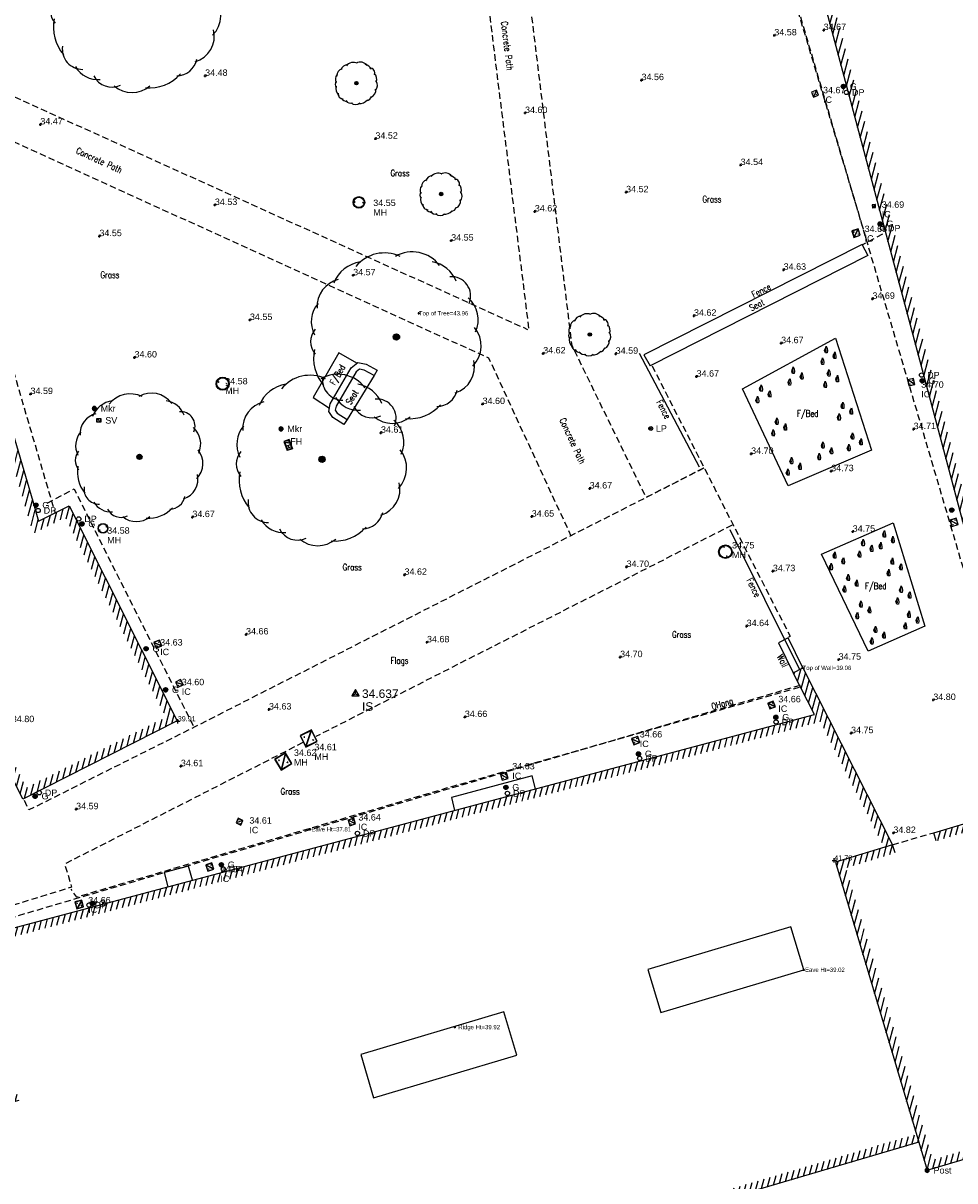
# Model space of a CAD drawing. Extents: x 708194 to 708420, y 776576 to 776889.
# Tile 7 of 31: x 708280 to 708324, y 776630 to 776684. Entities that reach past the tile are written whole.
import ezdxf
from ezdxf.enums import TextEntityAlignment as Align

# ---------------------------------------------------------------- set-up
doc = ezdxf.new("R2010")
doc.units = 0
doc.header["$LTSCALE"] = 0.15
doc.header["$MEASUREMENT"] = 0
doc.linetypes.add('Dashed', pattern=[3, 2, -1])
doc.layers.get('0').update_dxf_attribs({"linetype": 'CONTINUOUS'})
for name, color, linetype in [('Building', 8, 'CONTINUOUS'), ('Building Heights', 6, 'CONTINUOUS'), ('BUSH', 3, 'CONTINUOUS'), ('Concrete', 7, 'Dashed'), ('Fence', 32, 'CONTINUOUS'), ('Floor Level', 7, 'CONTINUOUS'), ('Gen Spec', 7, 'CONTINUOUS'), ('Ground Levels', 3, 'CONTINUOUS'), ('Gulley', 4, 'CONTINUOUS'), ('IC', 5, 'CONTINUOUS'), ('Invert', 4, 'CONTINUOUS'), ('Kerb', 30, 'CONTINUOUS'), ('Lamp Post', 1, 'CONTINUOUS'), ('Levels', 7, 'CONTINUOUS'), ('Manholes', 7, 'CONTINUOUS'), ('OHang', 6, 'Dashed'), ('Street Furniture', 1, 'CONTINUOUS'), ('Survey Stations', 1, 'CONTINUOUS'), ('Text', 2, 'CONTINUOUS'), ('Top of Tree', 3, 'CONTINUOUS'), ('Top of Wall', 12, 'CONTINUOUS'), ('Trees', 3, 'CONTINUOUS'), ('Valves', 5, 'CONTINUOUS'), ('Verge', 1, 'Dashed'), ('Wall', 7, 'CONTINUOUS')]:
    doc.layers.add(name, color=color, linetype=linetype)
doc.styles.add('Code Annotation', font='arial.ttf')
doc.styles.add('Default', font='arial.ttf')
doc.styles.add('Height Annotation', font='arial.ttf')
doc.styles.get("Standard").update_dxf_attribs({"font": 'ROMANS.SHX', "width": 0.8, "height": 0.3})
doc.styles.add('Station Text', font='arial.ttf')
pattern_1 = [(75, (0, 0), (-0.24148145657, 0.064704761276), [])]

# ---------------------------------------------------------------- blocks, each defined once
blk = doc.blocks.new('PT_PLUS')
at = {"color": 0, "linetype": 'Continuous', "flags": 128}
for points in [[(-0.5, 0), (0.5, 0)], [(0, -0.5), (0, 0.5)]]:
    blk.add_lwpolyline(points, dxfattribs=at)
blk = doc.blocks.new('PT_STATION')
at = {"color": 0, "linetype": 'Continuous', "flags": 128}
for points in [[(0, 0.5), (-0.433, -0.25)], [(-0.433, -0.25), (0, 0), (0, 0.5)], [(0.433, -0.25), (0, 0.5)], [(0, 0), (0.433, -0.25)], [(-0.433, -0.25), (0.433, -0.25)]]:
    blk.add_lwpolyline(points, dxfattribs=at)
blk = doc.blocks.new('MHS1')
at = {"color": 7, "linetype": 'Continuous', "flags": 128}
for points in [[(0.665963, 0.665963), (0, 0.665963)], [(0, 0.665963), (0, 0)], [(0.652643, 0.652643), (0.013319, 0.652643)], [(0.013319, 0.652643), (0.013319, 0.013319)], [(0.019979, 0.019979), (0.645984, 0.645984)], [(0.019979, 0.029397), (0.636566, 0.645984)], [(0.645984, 0.645984), (0.019979, 0.645984)], [(0.019979, 0.645984), (0.019979, 0.019979)], [(0.029397, 0.019979), (0.645984, 0.636566)], [(0.645984, 0.019979), (0.645984, 0.645984)], [(0.652643, 0.013319), (0.652643, 0.652643)], [(0.665963, 0), (0.665963, 0.665963)], [(0, 0), (0.665963, 0)], [(0.013319, 0.013319), (0.652643, 0.013319)], [(0.019979, 0.019979), (0.645984, 0.019979)], [(0.146713, 0.513599), (0.152363, 0.51925)], [(0.155674, 0.504638), (0.146713, 0.513599)], [(0.161325, 0.510289), (0.152363, 0.51925)], [(0.171657, 0.488655), (0.180618, 0.479694)], [(0.177308, 0.494306), (0.186269, 0.485345)], [(0.186269, 0.485345), (0.180618, 0.479694)], [(0.479694, 0.180618), (0.485345, 0.186269)], [(0.488655, 0.171657), (0.479694, 0.180618)], [(0.494306, 0.177308), (0.485345, 0.186269)], [(0.504638, 0.155674), (0.513599, 0.146713)], [(0.510289, 0.161325), (0.51925, 0.152363)], [(0.51925, 0.152363), (0.513599, 0.146713)]]:
    blk.add_lwpolyline(points, dxfattribs=at)
at = {"color": 7, "linetype": 'Continuous'}
for centre, start, end in [((0.166491, 0.499472), 154.471221, 295.528779), ((0.166491, 0.499472), -25.528779, 115.528779), ((0.499472, 0.166491), 154.471221, 295.528779), ((0.499472, 0.166491), -25.528779, 115.528779)]:
    blk.add_arc(centre, 0.011987, start, end, dxfattribs=at)
blk = doc.blocks.new('PT_CIRCLE')
at = {"color": 0, "linetype": 'Continuous'}
blk.add_circle((0, 0), 0.5, dxfattribs=at)
blk = doc.blocks.new('FH1')
at = {"color": 2, "linetype": 'Continuous', "flags": 128}
for points in [[(0, 0.2), (0.35, 0.2)], [(0, 0.2), (0, 0)], [(0, 0), (0.35, 0)], [(0.015, 0.185), (0.335, 0.185)], [(0.015, 0.185), (0.015, 0.015)], [(0.015, 0.015), (0.335, 0.015)], [(0.151982, 0.159631), (0.072663, 0.159631)], [(0.072663, 0.159631), (0.072663, 0.038958)], [(0.111251, 0.100008), (0.072663, 0.100008)], [(0.192713, 0.159274), (0.192713, 0.039672)], [(0.272724, 0.099754), (0.192713, 0.099754)], [(0.272724, 0.039787), (0.272724, 0.159811)], [(0.335, 0.185), (0.335, 0.015)], [(0.35, 0.2), (0.35, 0)]]:
    blk.add_lwpolyline(points, dxfattribs=at)
blk = doc.blocks.new('RS')
at = {"color": 8, "linetype": 'Continuous', "flags": 128}
for points in [[(-0.083713, 0.044426), (-0.083713, -0.044426)], [(-0.073184, -0.060215), (-0.073184, 0.060215)], [(-0.062653, 0.071107), (-0.062654, -0.071107)], [(-0.052123, -0.07915), (-0.052123, 0.07915)], [(-0.041594, 0.085156), (-0.041594, -0.085156)], [(-0.031064, -0.089536), (-0.031064, 0.089536)], [(-0.020533, 0.09252), (-0.020533, -0.09252)], [(-0.010004, -0.09477), (-0.010004, 0.09477)], [(0.000526, 0.09477), (0.000526, -0.09477)], [(0.011056, -0.09477), (0.011056, 0.09477)], [(0.021587, 0.09228), (0.021587, -0.09228)], [(0.032116, -0.089164), (0.032116, 0.089164)], [(0.042646, 0.084634), (0.042646, -0.084634)], [(0.053177, -0.078447), (0.053177, 0.078447)], [(0.063706, 0.070165), (0.063706, -0.070165)], [(0.074236, -0.058912), (0.074236, 0.058912)], [(0.084767, 0.04212), (0.084767, -0.042382)]]:
    blk.add_lwpolyline(points, dxfattribs=at)
at = {"color": 8, "linetype": 'Continuous'}
blk.add_arc((0, 0), 0.094771, 90.318307, 449.681693, dxfattribs=at)
blk = doc.blocks.new('SUMP1')
at = {"color": 4, "linetype": 'Continuous', "flags": 128}
for points in [[(-0.094472, 0.01), (0.094472, 0.01)], [(-0.090139, 0.03), (0.090139, 0.03)], [(-0.09, 0.030414), (-0.09, -0.030414)], [(-0.080777, 0.05), (0.080777, 0.05)], [(-0.07, 0.064226), (-0.07, -0.064226)], [(-0.064226, 0.07), (0.064226, 0.07)], [(-0.05, 0.080777), (-0.05, -0.080777)], [(-0.030414, 0.09), (0.030414, 0.09)], [(-0.03, 0.090139), (-0.03, -0.090139)], [(-0.01, 0.094472), (-0.01, -0.094472)], [(0.01, 0.094472), (0.01, -0.094472)], [(0.03, 0.090139), (0.03, -0.090139)], [(0.05, 0.080777), (0.05, -0.080777)], [(0.07, 0.064226), (0.07, -0.064226)], [(0.09, 0.030414), (0.09, -0.030414)], [(-0.094472, -0.01), (0.094472, -0.01)], [(-0.090139, -0.03), (0.090139, -0.03)], [(-0.080777, -0.05), (0.080777, -0.05)], [(-0.064226, -0.07), (0.064226, -0.07)], [(-0.030414, -0.09), (0.030414, -0.09)]]:
    blk.add_lwpolyline(points, dxfattribs=at)
at = {"color": 4, "linetype": 'Continuous'}
for radius in [0.1, 0.095]:
    blk.add_circle((0, 0), radius, dxfattribs=at)
blk = doc.blocks.new('MHR1')
at = {"color": 7, "linetype": 'Continuous', "flags": 128}
for points in [[(0.081175, 0.003996), (0.068502, 0.003996)], [(0.068502, -0.003996), (0.068502, 0.003996)], [(0.103779, 0.003996), (0.116452, 0.003996)], [(0.116452, 0.003996), (0.116452, -0.003996)], [(0.562184, 0.003996), (0.549511, 0.003996)], [(0.549511, -0.003996), (0.549511, 0.003996)], [(0.584787, 0.003996), (0.59746, 0.003996)], [(0.59746, 0.003996), (0.59746, -0.003996)], [(0.081175, -0.003996), (0.068502, -0.003996)], [(0.103779, -0.003996), (0.116452, -0.003996)], [(0.562184, -0.003996), (0.549511, -0.003996)], [(0.584787, -0.003996), (0.59746, -0.003996)]]:
    blk.add_lwpolyline(points, dxfattribs=at)
at = {"color": 7, "linetype": 'Continuous'}
for radius in [0.332981, 0.299683]:
    blk.add_circle((0.332981, 0), radius, dxfattribs=at)
for centre, start, end in [((0.092477, 0), 19.471221, 160.528779), ((0.573486, 0), 19.471221, 160.528779), ((0.092477, 0), -160.528779, -19.471221), ((0.573486, 0), -160.528779, -19.471221)]:
    blk.add_arc(centre, 0.011987, start, end, dxfattribs=at)
blk = doc.blocks.new('LP')
at = {"color": 7, "linetype": 'Continuous'}
for radius in [0.091, 0.031]:
    blk.add_circle((0, 0), radius, dxfattribs=at)
blk = doc.blocks.new('TREE2')
at = {"color": 44, "linetype": 'Continuous', "flags": 128}
for points in [[(-0.059782, 0.053411), (-0.059782, -0.053411)], [(-0.042702, -0.067847), (-0.042702, 0.067847)], [(-0.025621, 0.075962), (-0.025621, -0.075962)], [(-0.00854, -0.07971), (-0.00854, 0.07971)], [(0.00854, 0.07971), (0.00854, -0.07971)], [(0.025621, -0.075962), (0.025621, 0.075962)], [(0.042702, 0.067847), (0.042702, -0.067847)], [(0.059782, -0.053411), (0.059782, 0.053411)]]:
    blk.add_lwpolyline(points, dxfattribs=at)
at = {"color": 44, "linetype": 'Continuous'}
blk.add_circle((0, 0), 0.080166, dxfattribs=at)
at = {"color": 3, "linetype": 'Continuous'}
for centre, radius, start, end in [((-0.596285, 0.352264), 0.32351, 103.867301, 182.986637), ((-0.364327, 0.48405), 0.388796, 97.87745, 158.95866), ((-0.140092, 0.548598), 0.425314, 64.735942, 141.078875), ((0.184714, 0.594032), 0.392086, 36.358776, 120.104647), ((0.357686, 0.514221), 0.359564, 21.327575, 80.817338), ((0.636773, 0.476076), 0.223095, -23.033508, 94.852954), ((-0.773103, -0.054243), 0.221044, 139.308665, 220.691335), ((-0.656674, 0.175145), 0.330377, 139.709963, 206.870364), ((0.616223, 0.199585), 0.332328, -25.245246, 49.646184), ((0.642915, -0.100931), 0.338075, -44.321793, 38.869171), ((-0.460848, -0.241062), 0.499854, 168.91805, 219.84474), ((-0.623495, -0.498033), 0.234115, 171.949072, 270.746483), ((0.59021, -0.346481), 0.313948, -73.009177, 13.519414), ((-0.441017, -0.542025), 0.308422, -149.167056, -85.648095), ((-0.284171, -0.705441), 0.23156, -154.025606, -64.025606), ((-0.049313, -0.68104), 0.320161, -130.556891, -49.443109), ((0.149539, -0.463344), 0.4843, -95.219623, -41.698425), ((0.466113, -0.564405), 0.242462, -89.449267, -11.971919)]:
    blk.add_arc(centre, radius, start, end, dxfattribs=at)
blk = doc.blocks.new('TREE8')
at = {"color": 44, "linetype": 'Continuous', "flags": 128}
for points in [[(-0.109379, 0.097722), (-0.109379, -0.097722)], [(-0.078128, -0.124135), (-0.078128, 0.124135)], [(-0.046877, 0.138982), (-0.046877, -0.138982)], [(-0.015626, -0.14584), (-0.015626, 0.14584)], [(0.015626, 0.14584), (0.015626, -0.14584)], [(0.046877, -0.138982), (0.046877, 0.138982)], [(0.078128, 0.124135), (0.078128, -0.124135)], [(0.109379, -0.097722), (0.109379, 0.097722)]]:
    blk.add_lwpolyline(points, dxfattribs=at)
at = {"color": 44, "linetype": 'Continuous'}
blk.add_circle((0, 0), 0.146674, dxfattribs=at)
at = {"color": 3, "linetype": 'Continuous'}
for centre, radius, start, end in [((-0.565071, 2.212813), 1.715535, 64.735942, 141.078875), ((0.745059, 2.396072), 1.581511, 36.358776, 120.104647), ((-1.469541, 1.952451), 1.56824, 97.87745, 158.95866), ((1.442755, 2.074152), 1.450328, 21.327575, 80.817338), ((2.568472, 1.92029), 0.899871, -23.033508, 94.852954), ((-2.40516, 1.420885), 1.304902, 103.867301, 182.986637), ((2.485581, 0.805041), 1.34047, -25.245246, 49.646184), ((-2.648746, 0.70646), 1.332602, 139.709963, 206.870364), ((-3.118371, -0.218791), 0.8916, 139.308665, 220.691335), ((2.593249, -0.407114), 1.363653, -44.321793, 38.869171), ((-1.858867, -0.972341), 2.016201, 168.91805, 219.84474), ((2.380657, -1.397558), 1.266333, -73.009177, 13.519414), ((-2.514916, -2.008854), 0.944322, 171.949072, 270.746483), ((1.880102, -2.276571), 0.977991, -89.449267, -11.971919), ((-1.778875, -2.1863), 1.244045, -149.167056, -85.648095), ((0.603176, -1.868935), 1.953463, -95.219623, -41.698425), ((-1.146225, -2.845449), 0.934014, -154.025606, -64.025606), ((-0.198906, -2.747027), 1.291394, -130.556891, -49.443109)]:
    blk.add_arc(centre, radius, start, end, dxfattribs=at)
blk = doc.blocks.new('TREE6')
at = {"color": 44, "linetype": 'Continuous', "flags": 128}
for points in [[(-0.09106, 0.081355), (-0.09106, -0.081355)], [(-0.065043, -0.103344), (-0.065043, 0.103344)], [(-0.039026, 0.115704), (-0.039026, -0.115704)], [(-0.013009, -0.121414), (-0.013009, 0.121414)], [(0.013009, 0.121414), (0.013009, -0.121414)], [(0.039026, -0.115704), (0.039026, 0.115704)], [(0.065043, 0.103344), (0.065043, -0.103344)], [(0.09106, -0.081355), (0.09106, 0.081355)]]:
    blk.add_lwpolyline(points, dxfattribs=at)
at = {"color": 44, "linetype": 'Continuous'}
blk.add_circle((0, 0), 0.122109, dxfattribs=at)
at = {"color": 3, "linetype": 'Continuous'}
for centre, radius, start, end in [((-0.423387, 1.657981), 1.285388, 64.735942, 141.078875), ((0.558246, 1.79529), 1.184969, 36.358776, 120.104647), ((-1.101074, 1.462901), 1.175025, 97.87745, 158.95866), ((1.081004, 1.554087), 1.086679, 21.327575, 80.817338), ((-1.8021, 1.064617), 0.977716, 103.867301, 182.986637), ((1.924463, 1.438804), 0.674241, -23.033508, 94.852954), ((-1.98461, 0.529325), 0.998471, 139.709963, 206.870364), ((1.862356, 0.603188), 1.004365, -25.245246, 49.646184), ((-2.336483, -0.163932), 0.668043, 139.308665, 220.691335), ((1.943027, -0.305036), 1.021736, -44.321793, 38.869171), ((-1.392782, -0.72854), 1.510666, 168.91805, 219.84474), ((1.78374, -1.047139), 0.948818, -73.009177, 13.519414), ((-1.884335, -1.505162), 0.707546, 171.949072, 270.746483), ((-1.332846, -1.638115), 0.932118, -149.167056, -85.648095), ((1.408693, -1.705752), 0.732773, -89.449267, -11.971919), ((-0.858825, -2.131992), 0.699823, -154.025606, -64.025606), ((0.451938, -1.400325), 1.463659, -95.219623, -41.698425), ((-0.149033, -2.058248), 0.967595, -130.556891, -49.443109)]:
    blk.add_arc(centre, radius, start, end, dxfattribs=at)
blk = doc.blocks.new('SCS1')
at = {"color": 5, "linetype": 'Continuous', "flags": 128}
for points in [[(-0.1819, 0), (-0.1819, 0.1819)], [(-0.1819, 0.1819), (0, 0.1819)], [(0, 0), (-0.1819, 0)], [(-0.1712, 0.0107), (-0.1712, 0.1712)], [(-0.1712, 0.1712), (-0.0107, 0.1712)], [(-0.0107, 0.0107), (-0.1712, 0.1712)], [(-0.0107, 0.0107), (-0.1712, 0.0107)], [(-0.0107, 0.1712), (-0.0107, 0.0107)], [(0, 0.1819), (0, 0)]]:
    blk.add_lwpolyline(points, dxfattribs=at)
blk = doc.blocks.new('SCS')
at = {"color": 6, "linetype": 'Continuous'}
blk.add_blockref('SCS1', (0.09095, -0.09095), dxfattribs=at)
blk = doc.blocks.new('b')
at = {"layer": 'BUSH'}
for points in [[(-0.05, 0.46), (-0.22, 0.46), (-0.29, 0.69), (-0.22, 0.89), (-0.19, 0.56), (-0.18, 0.67), (-0.18, 0.8), (-0.18, 0.94), (-0.14, 1.07), (-0.06, 0.85), (-0.03, 0.63), (-0.05, 0.45)], [(0.75, -0.07), (0.58, -0.07), (0.51, 0.16), (0.58, 0.36), (0.61, 0.03), (0.62, 0.14), (0.62, 0.27), (0.62, 0.41), (0.66, 0.54), (0.73, 0.32), (0.77, 0.1), (0.75, -0.08)], [(-0.39, -0.62), (-0.56, -0.62), (-0.63, -0.39), (-0.56, -0.19), (-0.53, -0.52), (-0.52, -0.41), (-0.52, -0.28), (-0.52, -0.14), (-0.48, -0.01), (-0.4, -0.23), (-0.37, -0.45), (-0.39, -0.63)]]:
    blk.add_lwpolyline(points, dxfattribs=at)

msp = doc.modelspace()

# ---------------------------------------------------------------- hatches: boundary and pattern name
at = {"layer": 'Text'}
h = msp.add_hatch(dxfattribs=at)
h.set_pattern_fill('ANSI31', color=256, scale=2, angle=30)
h.set_pattern_definition(pattern_1)
h.paths.add_polyline_path([(708317.454, 776696.692), (708317.068, 776696.589), (708317.094, 776696.492), (708314.593, 776695.825), (708325.949, 776653.224), (708326.336, 776653.328), (708315.083, 776695.542), (708317.583, 776696.208)])
h = msp.add_hatch(dxfattribs=at)
h.set_pattern_fill('ANSI31', color=256, scale=2, angle=30)
h.set_pattern_definition(pattern_1)
h.paths.add_polyline_path([(708270.537, 776666.871), (708271.066, 776667.027), (708269.03, 776673.858), (708275.883, 776675.866), (708280.203, 776661.165), (708280.612, 776659.773), (708282.109, 776660.529), (708286.806, 776651.191), (708280.297, 776647.899), (708279.361, 776649.763), (708279.003, 776649.584), (708280.119, 776647.361), (708287.343, 776651.014), (708282.286, 776661.067), (708280.86, 776660.347), (708280.587, 776661.278), (708276.154, 776676.362), (708268.532, 776674.129), (708270.568, 776667.297), (708270.424, 776667.255)])
h = msp.add_hatch(dxfattribs=at)
h.set_pattern_fill('ANSI31', color=256, scale=2, angle=30)
h.set_pattern_definition(pattern_1)
h.paths.add_polyline_path([(708320.9, 776644.842), (708318.607, 776644.143), (708322.665, 776630.504), (708355.224, 776640.179), (708351.173, 776653.91), (708327.604, 776646.846), (708327.489, 776647.229), (708351.443, 776654.409), (708355.72, 776639.91), (708322.396, 776630.007), (708318.111, 776644.41), (708320.783, 776645.225)])
h = msp.add_hatch(dxfattribs=at)
h.set_pattern_fill('ANSI31', color=256, scale=2, angle=30)
h.set_pattern_definition(pattern_1)
h.paths.add_polyline_path([(708279.937, 776633.269), (708279.835, 776633.656), (708278.128, 776633.207), (708276.331, 776640.035), (708317.414, 776650.976), (708320.395, 776645.107), (708320.783, 776645.225), (708316.584, 776653.495), (708316.129, 776653.264), (708317.133, 776651.315), (708275.843, 776640.319), (708277.843, 776632.718)])
h = msp.add_hatch(dxfattribs=at)
h.set_pattern_fill('ANSI31', color=256, scale=2, angle=30)
h.set_pattern_definition(pattern_1)
h.paths.add_polyline_path([(708322.822, 776645.406), (708322.707, 776645.789), (708325.616, 776646.66), (708325.731, 776646.277)])
h = msp.add_hatch(dxfattribs=at)
h.set_pattern_fill('ANSI31', color=256, scale=2, angle=30)
h.set_pattern_definition(pattern_1)
h.paths.add_polyline_path([(708322.006, 776631.316), (708321.893, 776631.7), (708279.623, 776619.252), (708277.136, 776627.743), (708279.071, 776628.327), (708278.955, 776628.71), (708276.641, 776628.011), (708279.351, 776618.755)])

# ---------------------------------------------------------------- linework, layer by layer
at = {"layer": 'Building', "flags": 128}
for points in [[(708317.454, 776696.692), (708317.068, 776696.589), (708317.094, 776696.492), (708314.593, 776695.825), (708325.949, 776653.224), (708326.336, 776653.328)], [(708270.537, 776666.871), (708270.424, 776667.255), (708270.568, 776667.297), (708268.532, 776674.129), (708276.154, 776676.362), (708280.587, 776661.278), (708280.86, 776660.347), (708282.286, 776661.067), (708287.343, 776651.014), (708280.119, 776647.361), (708279.003, 776649.584), (708279.361, 776649.763)], [(708320.9, 776644.842), (708320.783, 776645.225), (708318.111, 776644.41), (708322.396, 776630.007), (708355.72, 776639.91), (708351.443, 776654.409), (708327.489, 776647.229), (708327.604, 776646.846)], [(708279.937, 776633.269), (708277.843, 776632.718), (708275.843, 776640.319), (708317.133, 776651.315), (708316.129, 776653.264), (708316.584, 776653.495), (708320.783, 776645.225)], [(708322.822, 776645.406), (708322.707, 776645.789), (708325.616, 776646.66), (708325.731, 776646.277)], [(708322.006, 776631.316), (708279.351, 776618.755), (708276.641, 776628.011), (708278.955, 776628.71)]]:
    msp.add_lwpolyline(points, dxfattribs=at)
at = {"layer": 'Concrete', "flags": 128}
for points in [[(708281.26, 776661.197), (708282.514, 776661.858), (708288.12, 776650.713)], [(708316.417, 776652.576), (708299.917, 776647.862), (708282.643, 776642.774), (708282.375, 776643.154)]]:
    msp.add_lwpolyline(points, dxfattribs=at)
at = {"layer": 'Fence', "flags": 128}
for points in [[(708319.632, 776672.756), (708319.359, 776673.274), (708309.156, 776668.121), (708309.448, 776667.61)], [(708308.929, 776668.197), (708311.739, 776662.891)], [(708313.168, 776659.964), (708316.419, 776653.448)], [(708304.089, 776647.841), (708303.933, 776648.445), (708300.159, 776647.431), (708300.3, 776646.832)], [(708288.051, 776643.57), (708287.871, 776644.219), (708286.733, 776643.923), (708286.896, 776643.263)]]:
    msp.add_lwpolyline(points, dxfattribs=at)
at = {"layer": 'Gen Spec'}
msp.add_line((708296.548, 776667.15), (708295.283, 776665.107), dxfattribs=at)
at = {"layer": 'Gen Spec', "flags": 128}
msp.add_lwpolyline([(708319.63, 776672.762), (708309.448, 776667.61)], dxfattribs=at)
for points in [[(708316.03, 776641.391), (708309.341, 776639.399), (708309.942, 776637.379), (708316.631, 776639.371)], [(708302.608, 776637.409), (708295.919, 776635.417), (708296.52, 776633.397), (708303.209, 776635.389)]]:
    msp.add_lwpolyline(points, close=True, dxfattribs=at)
at = {"layer": 'Kerb', "flags": 128}
for points in [[(708319.798, 776663.672), (708315.902, 776662.008), (708313.77, 776666.54), (708318.109, 776668.91)], [(708322.292, 776655.449), (708319.637, 776654.278), (708317.458, 776658.805), (708320.806, 776660.272)]]:
    msp.add_lwpolyline(points, close=True, dxfattribs=at)
msp.add_lwpolyline([(708295.737, 776667.731), (708294.901, 776668.213), (708293.693, 776666.123), (708294.453, 776665.636)], dxfattribs=at)
at = {"layer": 'OHang'}
msp.add_line((708320.783, 776645.225), (708322.707, 776645.789), dxfattribs=at)
msp.add_lwpolyline([(708315.96, 776729.196), (708306.22, 776726.207), (708313.035, 776695.568), (708327.316, 776647.176)], dxfattribs=at)
at = {"layer": 'OHang', "flags": 128}
for points in [[(708277.142, 776676.003), (708281.626, 776660.734)], [(708316.454, 776652.67), (708270.857, 776639.238)]]:
    msp.add_lwpolyline(points, dxfattribs=at)
at = {"layer": 'Verge', "flags": 128}
for points in [[(708312.99, 776695.419), (708319.595, 776673.361)], [(708303.783, 776669.37), (708302.199, 776682.034), (708300.963, 776692.143)], [(708311.935, 776662.823), (708309.262, 776661.448), (708305.798, 776668.554), (708304.081, 776682.614), (708302.869, 776692.636)], [(708272.765, 776683.339), (708303.721, 776669.312)], [(708269.851, 776682.568), (708301.896, 776667.979), (708305.744, 776659.657)], [(708320.302, 776673.766), (708319.381, 776673.265), (708319.359, 776673.273)], [(708309.536, 776667.605), (708311.97, 776662.852), (708313.337, 776660.147), (708315.986, 776654.981), (708315.898, 776654.893)], [(708311.956, 776662.826), (708288.162, 776650.734), (708280.409, 776646.85), (708280.17, 776647.339)], [(708313.276, 776660.163), (708293.825, 776650.284)], [(708293.218, 776649.998), (708282.079, 776644.322), (708282.403, 776643.239), (708275.591, 776641.15), (708275.811, 776640.36)]]:
    msp.add_lwpolyline(points, dxfattribs=at)
at = {"layer": 'Wall'}
msp.add_lwpolyline([(708296.548, 776667.15), (708296.074, 776667.408), (708295.857, 776667.456), (708295.698, 776667.327), (708294.763, 776665.732), (708294.729, 776665.538), (708294.821, 776665.399), (708295.283, 776665.107), (708295.129, 776664.863), (708294.614, 776665.188), (708294.425, 776665.475), (708294.488, 776665.834), (708294.489, 776665.835), (708295.475, 776667.518), (708295.783, 776667.768), (708296.176, 776667.681), (708296.686, 776667.403)], close=True, dxfattribs=at)
at = {"layer": 'Wall', "flags": 128}
msp.add_lwpolyline([(708316.584, 776653.495), (708315.899, 776654.892), (708315.441, 776654.668), (708316.129, 776653.264)], dxfattribs=at)

# ---------------------------------------------------------------- block references
at = {"layer": 'Building Heights', "xscale": 0.1, "yscale": 0.1, "zscale": 0.1}
for p in [(708293.551, 776645.948), (708316.63, 776639.381), (708300.32, 776636.701)]:
    msp.add_blockref('PT_PLUS', p, dxfattribs=at)
at = {"layer": 'Ground Levels', "xscale": 0.12, "yscale": 0.12, "zscale": 0.12}
for p in [(708315.252, 776683.056), (708288.643, 776681.163), (708309.043, 776680.963), (708296.603, 776678.227), (708313.678, 776676.995), (708308.323, 776675.722), (708283.7, 776673.671), (708300.144, 776673.461), (708315.688, 776672.1), (708311.496, 776669.95), (708290.738, 776669.753), (708285.343, 776668), (708307.837, 776668.175), (708280.48, 776666.291), (708301.613, 776665.824), (708296.862, 776664.483), (708288.046, 776660.538), (708303.911, 776660.562), (708297.964, 776657.841), (708313.959, 776655.443), (708290.555, 776655.055), (708308.044, 776653.992), (708300.785, 776651.195)]:
    msp.add_blockref('PT_PLUS', p, dxfattribs=at)
at = {"layer": 'Gulley'}
for p in [(708318.482, 776680.668), (708320.199, 776674.246), (708322.168, 776666.91), (708280.732, 776661.098), (708323.547, 776660.869), (708282.884, 776660.225), (708285.885, 776654.39), (708286.794, 776652.468), (708315.323, 776651.185), (708308.902, 776649.471), (708302.703, 776647.909), (708280.696, 776647.494), (708289.402, 776644.289), (708283.376, 776642.479)]:
    msp.add_blockref('SUMP1', p, dxfattribs=at)
at = {"layer": 'IC'}
for p, xscale, yscale, zscale, rotation in [((708317.229, 776680.5), 0.390599, 0.390599, 0.390599, 200.594715), ((708319.974, 776675.146), 0.214259, 0.214259, 0.214259, 185.630683), ((708319.173, 776674.014), 0.476745, 0.476745, 0.476745, 198.263747), ((708321.821, 776666.734), 0.4390810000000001, 0.4390810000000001, 0.4390810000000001, 101.540498), ((708323.455, 776660.399), 0.4778060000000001, 0.4778060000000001, 0.4778060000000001, 287.182159), ((708286.242, 776654.686), 0.435266, 0.435266, 0.435266, 291.8748189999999), ((708287.253, 776652.831), 0.413328, 0.413328, 0.413328, 296.425419), ((708315.303, 776651.673), 0.42285, 0.42285, 0.42285, 110.365536), ((708308.575, 776650.186), 0.463124, 0.463124, 0.463124, 289.90375), ((708302.808, 776648.316), 0.438197, 0.438197, 0.438197, 106.012819), ((708290.413, 776646.362), 0.367758, 0.367758, 0.367758, 154.742844), ((708295.671, 776646.198), 0.4127270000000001, 0.4127270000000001, 0.4127270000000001, 107.248324), ((708289.058, 776644.085), 0.461085, 0.461085, 0.461085, 108.021907), ((708282.878, 776642.634), 0.494418, 0.494418, 0.494418, 194.690421)]:
    msp.add_blockref('MHS1', p, dxfattribs=dict(at, xscale=xscale, yscale=yscale, zscale=zscale, rotation=rotation))
at = {"layer": 'Invert', "xscale": 0.2, "yscale": 0.2, "zscale": 0.2}
for p in [(708287.363, 776650.996), (708318.055, 776644.491)]:
    msp.add_blockref('PT_PLUS', p, dxfattribs=at)
at = {"layer": 'Lamp Post'}
msp.add_blockref('LP', (708309.476, 776664.681), dxfattribs=at)
at = {"layer": 'Levels', "xscale": 0.12, "yscale": 0.12, "zscale": 0.12}
for p in [(708317.559, 776683.304), (708303.598, 776679.428), (708280.94, 776678.892), (708289.098, 776675.129), (708304.056, 776674.825), (708295.563, 776671.841), (708319.837, 776670.742), (708315.571, 776668.668), (708304.446, 776668.19), (708311.619, 776667.106), (708321.764, 776664.65), (708314.168, 776663.493), (708317.913, 776662.685), (708306.621, 776661.876), (708318.915, 776659.859), (708308.347, 776658.21), (708315.183, 776658.01), (708299.015, 776654.686), (708318.258, 776653.876), (708291.628, 776651.546), (708322.684, 776651.991), (708318.839, 776650.44), (708287.507, 776648.896), (708282.612, 776646.885), (708320.818, 776645.776)]:
    msp.add_blockref('PT_PLUS', p, dxfattribs=at)
at = {"layer": 'Manholes'}
for name, p, xscale, yscale, zscale, rotation in [('MHR1', (708296.103, 776675.229), 0.8085859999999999, 0.8085859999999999, 0.8085859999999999, 175.740025), ('MHR1', (708289.181, 776666.895), 0.9209719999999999, 0.9209719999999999, 0.9209719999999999, 336.862741), ('MHR1', (708283.666, 776659.912), 0.68496, 0.68496, 0.68496, 26.565051), ('MHR1', (708312.874, 776659.224), 0.950982, 0.950982, 0.950982, 286.889883), ('MHS1', (708293.35, 776649.792), 0.896159, 0.896159, 0.896159, 26.414782), ('MHS1', (708292.395, 776649.528), 0.888444, 0.888444, 0.888444, 211.030186)]:
    msp.add_blockref(name, p, dxfattribs=dict(at, xscale=xscale, yscale=yscale, zscale=zscale, rotation=rotation))
at = {"layer": 'Street Furniture', "xscale": 0.2, "yscale": 0.2, "zscale": 0.2}
for p in [(708318.623, 776680.388), (708320.305, 776674.042), (708322.136, 776667.179), (708280.836, 776660.848), (708282.736, 776660.453), (708315.334, 776650.963), (708308.957, 776649.261), (708280.888, 776647.657), (708302.777, 776647.623), (708295.765, 776645.752), (708289.494, 776644.088), (708283.22, 776642.407)]:
    msp.add_blockref('PT_CIRCLE', p, dxfattribs=at)
at = {"layer": 'Street Furniture'}
for p in [(708283.462, 776665.615), (708292.187, 776664.663), (708322.396, 776630.007)]:
    msp.add_blockref('RS', p, dxfattribs=at)
at = {"layer": 'Survey Stations', "xscale": 0.4, "yscale": 0.4, "zscale": 0.4}
msp.add_blockref('PT_STATION', (708295.678, 776652.286), dxfattribs=at)
at = {"layer": 'Text', "xscale": 0.5, "yscale": 0.5, "zscale": 0.5}
for p in [(708317.75, 776667.988), (708316.21, 776667.022), (708317.874, 776666.902), (708314.707, 776666.19), (708318.524, 776665.384), (708315.444, 776664.64), (708317.596, 776663.529), (708318.979, 776663.95), (708316.128, 776662.804), (708320.469, 776659.371), (708319.476, 776658.971), (708318.149, 776658.387), (708320.844, 776658.103), (708318.776, 776657.34), (708321.253, 776656.786), (708319.373, 776656.094), (708321.623, 776655.622), (708320.055, 776654.914)]:
    msp.add_blockref('b', p, dxfattribs=at)
at = {"layer": 'Top of Tree', "xscale": 0.1, "yscale": 0.1, "zscale": 0.1}
msp.add_blockref('PT_PLUS', (708298.638, 776670.065), dxfattribs=at)
at = {"layer": 'Top of Wall', "xscale": 0.1, "yscale": 0.1, "zscale": 0.1}
msp.add_blockref('PT_PLUS', (708316.574, 776653.492), dxfattribs=at)
at = {"layer": 'Trees'}
for name, p in [('TREE8', (708285.425, 776684.42)), ('TREE2', (708295.716, 776680.821)), ('TREE2', (708299.677, 776675.639)), ('TREE8', (708297.587, 776668.958)), ('TREE2', (708306.628, 776669.074)), ('TREE8', (708294.107, 776663.24)), ('TREE6', (708285.574, 776663.354))]:
    msp.add_blockref(name, p, dxfattribs=at)
at = {"layer": 'Valves'}
msp.add_blockref('SCS', (708283.677, 776665.061), dxfattribs=at)
at = {"layer": 'Valves', "xscale": 1.316633, "yscale": 1.293928, "rotation": 290.115516}
msp.add_blockref('FH1', (708292.324, 776664.079), dxfattribs=at)

# ---------------------------------------------------------------- texts
at = {"layer": 'Building Heights', "style": 'Height Annotation'}
for s, p in [('Eave Ht=37.81', (708293.611, 776645.948)), ('Eave Ht=39.02', (708316.69, 776639.381)), ('Ridge Ht=39.92', (708300.48, 776636.701))]:
    msp.add_text(s, height=0.2, dxfattribs=at).set_placement(p, align=Align.MIDDLE_LEFT)
at = {"layer": 'Floor Level', "style": 'Default'}
msp.add_text('34.80', height=0.3, dxfattribs=at).set_placement((708279.607, 776650.955))
at = {"layer": 'Ground Levels', "style": 'Default'}
for s, p in [('34.58', (708315.252, 776683.056)), ('34.48', (708288.643, 776681.163)), ('34.56', (708309.043, 776680.963)), ('34.52', (708296.603, 776678.227)), ('34.54', (708313.678, 776676.995)), ('34.52', (708308.323, 776675.722)), ('34.55', (708283.7, 776673.671)), ('34.55', (708300.144, 776673.461)), ('34.63', (708315.688, 776672.1)), ('34.55', (708290.738, 776669.753)), ('34.62', (708311.496, 776669.95)), ('34.59', (708307.837, 776668.175)), ('34.60', (708285.343, 776668)), ('34.59', (708280.48, 776666.291)), ('34.60', (708301.613, 776665.824)), ('34.61', (708296.862, 776664.483)), ('34.67', (708288.046, 776660.538)), ('34.65', (708303.911, 776660.562)), ('34.62', (708297.964, 776657.841)), ('34.66', (708290.555, 776655.055)), ('34.64', (708313.959, 776655.443)), ('34.70', (708308.044, 776653.992)), ('34.66', (708300.785, 776651.195))]:
    msp.add_text(s, height=0.3, dxfattribs=at).set_placement(p)
at = {"layer": 'Gulley', "style": 'Default'}
for p in [(708318.782, 776680.668), (708320.499, 776674.246), (708322.468, 776666.91), (708281.032, 776661.098), (708283.184, 776660.225), (708286.185, 776654.39), (708287.094, 776652.468), (708315.623, 776651.185), (708309.202, 776649.471), (708303.003, 776647.909), (708280.996, 776647.494), (708289.702, 776644.289), (708283.676, 776642.479)]:
    msp.add_text('G', height=0.3, dxfattribs=at).set_placement(p, align=Align.MIDDLE_LEFT)
at = {"layer": 'IC', "style": 'Default'}
for s, p in [('34.67', (708317.529, 776680.5)), ('IC', (708317.529, 776680.05)), ('34.69', (708320.274, 776675.146)), ('IC', (708320.274, 776674.696)), ('34.65', (708319.473, 776674.014)), ('IC', (708319.473, 776673.564)), ('34.70', (708322.121, 776666.734)), ('IC', (708322.121, 776666.284)), ('34.63', (708286.542, 776654.686)), ('IC', (708286.542, 776654.236)), ('34.60', (708287.553, 776652.831)), ('IC', (708287.553, 776652.381)), ('34.66', (708315.439, 776652.034)), ('IC', (708315.439, 776651.584)), ('34.66', (708308.962, 776650.39)), ('IC', (708308.962, 776649.94)), ('34.63', (708303.001, 776648.897)), ('IC', (708303.001, 776648.447)), ('34.61', (708290.713, 776646.362)), ('34.64', (708295.806, 776646.507)), ('IC', (708295.806, 776646.057)), ('IC', (708290.713, 776645.912)), ('34.64', (708289.358, 776644.085)), ('IC', (708289.358, 776643.635)), ('34.66', (708283.178, 776642.634)), ('IC', (708283.178, 776642.184))]:
    msp.add_text(s, height=0.3, dxfattribs=at).set_placement(p, align=Align.MIDDLE_LEFT)
at = {"layer": 'Invert', "style": 'Code Annotation'}
for s, p in [('39.91', (708287.363, 776650.996)), ('41.78', (708318.055, 776644.491))]:
    msp.add_text(s, height=0.24, dxfattribs=at).set_placement(p)
at = {"layer": 'Lamp Post', "style": 'Default'}
msp.add_text('LP', height=0.3, dxfattribs=at).set_placement((708309.716, 776664.681), align=Align.MIDDLE_LEFT)
at = {"layer": 'Levels', "style": 'Default'}
for s, p in [('34.67', (708317.559, 776683.304)), ('34.60', (708303.598, 776679.428)), ('34.47', (708280.94, 776678.892)), ('34.53', (708289.098, 776675.129)), ('34.62', (708304.056, 776674.825)), ('34.57', (708295.563, 776671.841)), ('34.69', (708319.837, 776670.742)), ('34.67', (708315.571, 776668.668)), ('34.62', (708304.446, 776668.19)), ('34.67', (708311.619, 776667.106)), ('34.71', (708321.764, 776664.65)), ('34.70', (708314.168, 776663.493)), ('34.73', (708317.913, 776662.685)), ('34.67', (708306.621, 776661.876)), ('34.75', (708318.915, 776659.859)), ('34.70', (708308.347, 776658.21)), ('34.73', (708315.183, 776658.01)), ('34.68', (708299.015, 776654.686)), ('34.75', (708318.258, 776653.876)), ('34.80', (708322.684, 776651.991)), ('34.63', (708291.628, 776651.546)), ('34.75', (708318.839, 776650.44)), ('34.61', (708287.507, 776648.896)), ('34.59', (708282.612, 776646.885)), ('34.82', (708320.818, 776645.776))]:
    msp.add_text(s, height=0.3, dxfattribs=at).set_placement(p)
at = {"layer": 'Manholes', "style": 'Default'}
for s, p in [('34.55', (708296.503, 776675.229)), ('MH', (708296.503, 776674.779)), ('34.58', (708289.581, 776666.895)), ('MH', (708289.581, 776666.445)), ('34.58', (708284.066, 776659.912)), ('MH', (708284.066, 776659.462)), ('34.75', (708313.274, 776659.224)), ('MH', (708313.274, 776658.774)), ('34.61', (708293.75, 776649.792)), ('34.62', (708292.795, 776649.528)), ('MH', (708293.75, 776649.342)), ('MH', (708292.795, 776649.078))]:
    msp.add_text(s, height=0.3, dxfattribs=at).set_placement(p, align=Align.MIDDLE_LEFT)
at = {"layer": 'Street Furniture', "style": 'Default'}
for s, p in [('DP', (708318.883, 776680.388)), ('DP', (708320.565, 776674.042)), ('DP', (708322.396, 776667.179)), ('Mkr', (708283.762, 776665.615)), ('Mkr', (708292.487, 776664.663)), ('DP', (708281.096, 776660.848)), ('DP', (708282.996, 776660.453)), ('DP', (708315.594, 776650.963)), ('DP', (708309.217, 776649.261)), ('DP', (708281.148, 776647.657)), ('DP', (708303.037, 776647.623)), ('DP', (708296.025, 776645.752)), ('DP', (708289.754, 776644.088)), ('DP', (708283.48, 776642.407)), ('Post', (708322.696, 776630.007))]:
    msp.add_text(s, height=0.3, dxfattribs=at).set_placement(p, align=Align.MIDDLE_LEFT)
at = {"layer": 'Survey Stations', "style": 'Station Text'}
for s, p in [('34.637', (708295.978, 776652.286)), ('IS', (708295.978, 776651.686))]:
    msp.add_text(s, height=0.4, dxfattribs=at).set_placement(p, align=Align.MIDDLE_LEFT)
at = {"layer": 'Text', "width": 0.8}
for s, rotation, p in [('Concrete Path ', 276.9708, (708302.479, 776683.697)), ('Concrete Path ', 335.5218, (708282.579, 776677.562)), ('Fence', 26.7959, (708314.289, 776670.781)), ('Seat', 26.839, (708314.182, 776670.158)), ('F/Bed ', 59.9725, (708294.707, 776666.682)), ('Seat ', 58.2318, (708295.449, 776665.766)), ('Fence', 297.9052, (708309.722, 776665.922)), ('Concrete Path ', 294.8153, (708305.201, 776665.087)), ('Fence', 296.5158, (708313.942, 776657.596)), ('Wall', 296.1204, (708315.376, 776654.029)), ('OHang', 16.414, (708312.362, 776651.527))]:
    msp.add_text(s, height=0.3, rotation=rotation, dxfattribs=at).set_placement(p)
for s, p in [('Grass', (708297.308, 776676.469)), ('Grass', (708311.889, 776675.25)), ('Grass', (708283.747, 776671.714)), ('F/Bed ', (708316.31, 776665.233)), ('Grass', (708295.073, 776658.052)), ('F/Bed ', (708319.489, 776657.166)), ('Grass', (708310.47, 776654.905)), ('Flags ', (708297.318, 776653.686)), ('Grass', (708292.171, 776647.567))]:
    msp.add_text(s, height=0.3, dxfattribs=at).set_placement(p)
at = {"layer": 'Top of Tree', "style": 'Height Annotation'}
msp.add_text('Top of Tree=43.96', height=0.2, dxfattribs=at).set_placement((708298.638, 776670.065), align=Align.MIDDLE_LEFT)
at = {"layer": 'Top of Wall', "style": 'Height Annotation'}
msp.add_text('Top of Wall=39.06', height=0.2, dxfattribs=at).set_placement((708316.574, 776653.492), align=Align.MIDDLE_LEFT)
at = {"layer": 'Valves', "style": 'Default'}
for s, p in [('SV', (708283.977, 776665.061)), ('FH', (708292.624, 776664.079))]:
    msp.add_text(s, height=0.3, dxfattribs=at).set_placement(p, align=Align.MIDDLE_LEFT)

doc.saveas('drawing.dxf')
